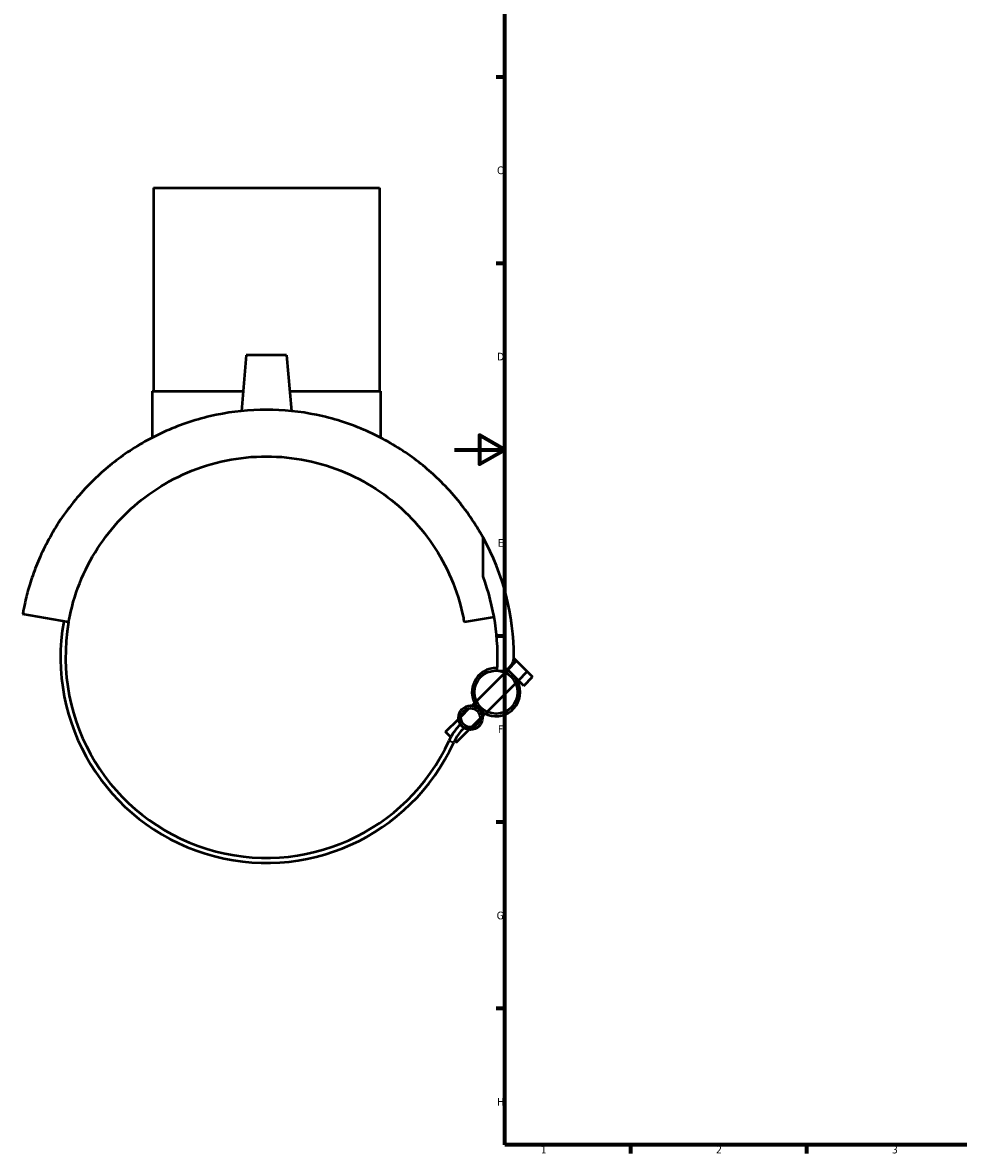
# Model space of a CAD drawing. Header units: millimetres. Extents: x -172 to 1319, y -290 to 862.
# Tile 2 of 6: x -172 to 201, y 17 to 467. Entities that reach past the tile are written whole.
import ezdxf

# ---------------------------------------------------------------- set-up
doc = ezdxf.new("R2010")
doc.units = ezdxf.units.MM
for name, color, linetype, lineweight in [('Border (ANSI)', 7, 'Continuous', 70), ('Visible (ANSI)', 7, 'Continuous', 50), ('Visible Narrow (ANSI)', 7, 'Continuous', 35)]:
    doc.layers.add(name, color=color, linetype=linetype, lineweight=lineweight)
doc.styles.add('Note Text (ANSI)', font='tahoma.ttf')

# ---------------------------------------------------------------- blocks, each defined once
blk = doc.blocks.new('Borders Default Border')
at = {"layer": 'Border (ANSI)'}
for p, q in [((20, 445.5), (16.55, 445.5)), ((20, 371.25), (16.55, 371.25)), ((20, 222.75), (16.55, 222.75)), ((20, 148.5), (16.55, 148.5)), ((20, 74.25), (16.55, 74.25)), ((70.08, 20), (70.08, 16.55)), ((140.17, 20), (140.17, 16.55))]:
    blk.add_line(p, q, dxfattribs=at)
at = {"layer": 'Border (ANSI)', "flags": 128}
for points in [[(20, 20), (20, 574), (821, 574), (821, 20), (20, 20)], [(0, 297), (20, 297), (10, 302.77), (10, 291.23), (20, 297)]]:
    blk.add_lwpolyline(points, dxfattribs=at)
at = {"layer": 'Border (ANSI)', "char_height": 3.05, "attachment_point": 7, "style": 'Note Text (ANSI)'}
for s, insert in [('C', (16.95, 406.8)), ('D', (16.96, 332.6)), ('E', (17.21, 258.35)), ('F', (17.29, 184.1)), ('G', (16.81, 109.79)), ('H', (16.97, 35.6)), ('1', (34.35, 16.55)), ('2', (104.2, 16.55)), ('3', (174.26, 16.49))]:
    blk.add_mtext(s, dxfattribs=dict(at, insert=insert))

msp = doc.modelspace()

# ---------------------------------------------------------------- linework, layer by layer
at = {"layer": 'Visible (ANSI)'}
for p, q in [((-119.953, 401.333), (-29.953, 401.333)), ((-119.953, 401.333), (-119.953, 320.333)), ((-29.953, 401.333), (-29.953, 320.333)), ((-82.953, 334.683), (-84.9, 312.43)), ((-66.953, 334.683), (-82.953, 334.683)), ((-66.953, 334.683), (-65.006, 312.43)), ((-120.453, 320.333), (-84.209, 320.333)), ((-120.453, 320.333), (-120.453, 301.807)), ((-65.698, 320.333), (-29.453, 320.333)), ((-29.453, 320.333), (-29.453, 301.807)), ((11.351, 246.461), (11.351, 262.015)), ((-153.738, 228.225), (-172.055, 231.455)), ((15.738, 230.324), (3.831, 228.225)), ((21.19, 209.294), (24.726, 212.829)), ((23.631, 213.924), (24.726, 212.829)), ((24.726, 212.829), (28.968, 208.587)), ((8.703, 196.807), (20.101, 208.205)), ((20.85, 208.954), (21.19, 209.294)), ((21.19, 209.294), (20.889, 209.595)), ((23.312, 207.173), (21.19, 209.294)), ((25.433, 205.051), (28.968, 208.587)), ((28.968, 208.587), (31.09, 206.465)), ((12.946, 192.564), (24.344, 203.962)), ((25.433, 205.051), (23.312, 207.173)), ((25.093, 204.711), (25.433, 205.051)), ((27.554, 202.93), (25.433, 205.051)), ((27.554, 202.93), (31.09, 206.465)), ((2.57, 190.674), (5.869, 193.973)), ((6.869, 194.973), (7.954, 196.057)), ((-3.559, 184.545), (1.57, 189.674)), ((6.813, 186.431), (10.112, 189.73)), ((11.112, 190.73), (12.196, 191.815)), ((0.684, 180.303), (5.813, 185.431)), ((-1.495, 182.482), (-3.559, 184.545)), ((0.684, 180.303), (-0.013, 181))]:
    msp.add_line(p, q, dxfattribs=at)
for centre, radius in [((16.523, 200.384), 8.6), ((6.341, 190.202), 4.8), ((6.341, 190.202), 3.8)]:
    msp.add_circle(centre, radius, dxfattribs=at)
for centre, radius, start, end in [((-74.953, 214.333), 98.6, 0, 28.92023), ((-74.953, 214.333), 92.09, 356.6934, 20.41843), ((-74.953, 214.333), 82, 170, 335.47807), ((-74.953, 214.333), 80, 170, 335.47807), ((18.198, 214.333), 5.449, 257.12025, 0), ((16.523, 200.384), 9.6, 86.95389, 225), ((16.523, 200.384), 9.6, 225, 67.58421), ((17.954, 171.95), 22.118, 135, 155.47807), ((17.954, 171.95), 20.118, 135, 155.47807)]:
    msp.add_arc(centre, radius, start, end, dxfattribs=at)
for points, knots in [([(-74.953, 312.933), (-81.625, 312.933), (-88.36, 312.245), (-101.44, 309.543), (-107.785, 307.53), (-119.663, 302.451), (-125.21, 299.379), (-135.241, 292.589), (-139.724, 288.872), (-148.432, 280.423), (-152.674, 275.338), (-159.842, 264.889), (-162.77, 259.522), (-166.207, 251.785), (-167.189, 249.276), (-168.87, 244.467), (-169.569, 242.165), (-170.431, 238.975), (-170.685, 237.962), (-171.134, 236.062), (-171.329, 235.173), (-171.659, 233.582), (-171.795, 232.879), (-171.992, 231.817), (-172.055, 231.455), (-172.055, 231.455)], [17.9205618, 17.9205618, 17.9205618, 17.9205618, 19.9222062, 19.9222062, 21.9238506, 21.9238506, 23.925495, 23.925495, 25.9271394, 25.9271394, 28.4056354, 28.4056354, 30.8841315, 30.8841315, 32.1233795, 32.1233795, 33.3626275, 33.3626275, 33.9822516, 33.9822516, 34.6018756, 34.6018756, 35.2214996, 35.2214996, 35.8411236, 35.8411236, 35.8411236, 35.8411236]), ([(11.351, 262.015), (9.856, 264.721), (8.189, 267.435), (2.768, 275.338), (-1.475, 280.423), (-10.182, 288.872), (-14.666, 292.589), (-24.696, 299.379), (-30.243, 302.451), (-42.121, 307.53), (-48.466, 309.543), (-61.546, 312.245), (-68.281, 312.933), (-74.953, 312.933)], [6.1648824, 6.1648824, 6.1648824, 6.1648824, 7.4354882, 7.4354882, 9.9139842, 9.9139842, 11.9156286, 11.9156286, 13.917273, 13.917273, 15.9189174, 15.9189174, 17.9205618, 17.9205618, 17.9205618, 17.9205618]), ([(-153.738, 228.225), (-153.601, 229.002), (-153.453, 229.775), (-152.207, 235.793), (-150.609, 240.857), (-146.512, 250.481), (-144.009, 255.045), (-138.258, 263.512), (-135.008, 267.415), (-128.167, 274.256), (-124.345, 277.473), (-115.901, 283.249), (-111.279, 285.809), (-101.479, 289.995), (-96.291, 291.625), (-85.687, 293.794), (-80.272, 294.333), (-74.953, 294.333)], [1.4150878, 1.4150878, 1.4150878, 1.4150878, 1.6581733, 1.6581733, 3.3163467, 3.3163467, 4.97452, 4.97452, 6.6326934, 6.6326934, 8.2284565, 8.2284565, 9.8242197, 9.8242197, 11.4199828, 11.4199828, 13.0157459, 13.0157459, 13.0157459, 13.0157459]), ([(-74.953, 294.333), (-69.634, 294.333), (-64.219, 293.794), (-53.616, 291.625), (-48.427, 289.995), (-38.628, 285.809), (-34.005, 283.249), (-25.562, 277.473), (-21.74, 274.256), (-14.898, 267.415), (-11.648, 263.512), (-5.897, 255.045), (-3.394, 250.481), (0.703, 240.857), (2.301, 235.793), (3.546, 229.775), (3.694, 229.002), (3.831, 228.225)], [13.0157459, 13.0157459, 13.0157459, 13.0157459, 14.611509, 14.611509, 16.2072722, 16.2072722, 17.8030353, 17.8030353, 19.3987984, 19.3987984, 21.0569718, 21.0569718, 22.7151451, 22.7151451, 24.3733185, 24.3733185, 24.616404, 24.616404, 24.616404, 24.616404])]:
    msp.add_open_spline(points, degree=3, knots=knots, dxfattribs=at)
at = {"layer": 'Visible Narrow (ANSI)'}
msp.add_line((-2.158, 181.124), (-0.361, 180.305), dxfattribs=at)

# ---------------------------------------------------------------- block references
msp.add_blockref('Borders Default Border', (0, 0))

doc.saveas('drawing.dxf')
